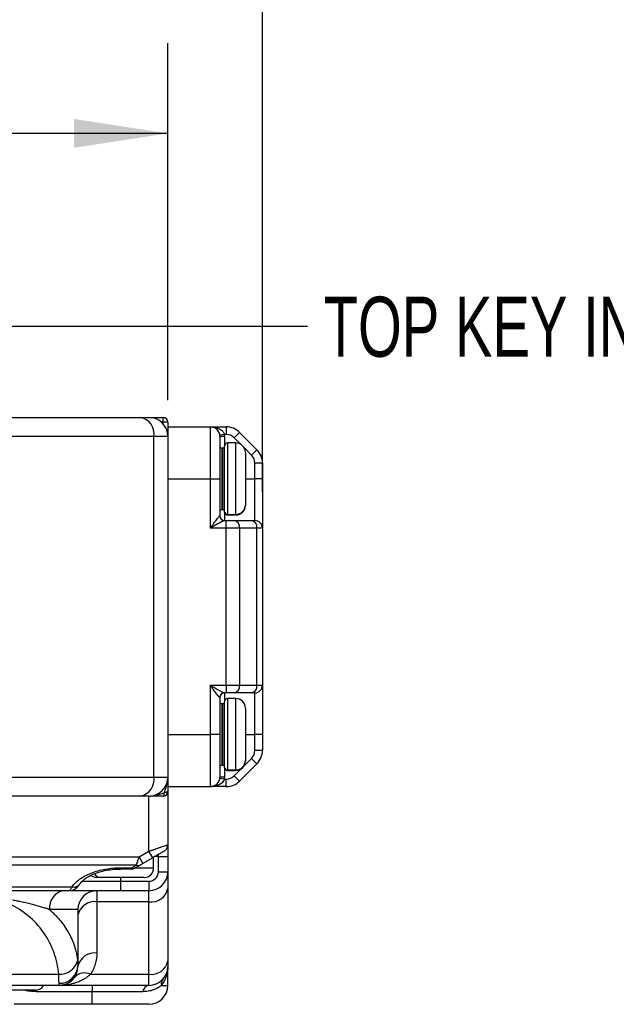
# Model space of a CAD drawing. Header units: millimetres. Extents: x 0 to 838, y 0 to 648.
# Tile 38 of 59: x 411 to 474, y 452 to 556. Entities that reach past the tile are written whole.
import ezdxf

# ---------------------------------------------------------------- set-up
doc = ezdxf.new("R2010")
doc.units = ezdxf.units.MM
doc.header["$LTSCALE"] = 3
doc.layers.add('DIMENSIONS', color=140, linetype='Continuous', lineweight=25)
doc.styles.add('SLDTEXTSTYLE0', font='TXT', dxfattribs={"width": 0.7})
doc.dimstyles.new('SLDDIMSTYLE0', dxfattribs={"dimtxt": 6.474023, "dimasz": 9.906, "dimexe": 0, "dimexo": 0.0625, "dimgap": 1.618506, "dimtad": 0, "dimtih": 1, "dimtoh": 1, "dimdec": 1, "dimrnd": 1e-09, "dimzin": 4, "dimdsep": 46, "dimtxsty": 'SLDTEXTSTYLE0', "dimsah": 1, "dimcen": 0.09, "dimadec": 0, "dimazin": 1, "dimtfac": 1, "dimtdec": 1, "dimtofl": 0, "dimtmove": 0, "dimatfit": 3, "dimfxl": 0, "dimfrac": 2, "dimtolj": 1, "dimtzin": 12, "dimarcsym": 0})
doc.dimstyles.new('SLDDIMSTYLE2', dxfattribs={"dimtxt": 6.474023, "dimasz": 9.906, "dimexe": 0, "dimexo": 0.0625, "dimgap": 1.618506, "dimtad": 0, "dimtih": 1, "dimtoh": 1, "dimdec": 1, "dimrnd": 1e-09, "dimzin": 12, "dimdsep": 46, "dimtxsty": 'SLDTEXTSTYLE0', "dimsah": 1, "dimcen": 0.09, "dimadec": 0, "dimazin": 3, "dimtfac": 1, "dimtdec": 1, "dimtofl": 0, "dimtmove": 0, "dimatfit": 3, "dimfxl": 0, "dimfrac": 2, "dimtolj": 1, "dimtzin": 12, "dimarcsym": 0})
doc.dimstyles.new('SLDDIMSTYLE5', dxfattribs={"dimtxt": 0.18, "dimasz": 3.048, "dimexe": 0, "dimexo": 0.0625, "dimgap": 0, "dimtad": 0, "dimtih": 1, "dimtoh": 1, "dimdec": 0, "dimrnd": 1e-09, "dimzin": 0, "dimdsep": 46, "dimtxsty": 'Standard', "dimblk1": 'DOT', "dimblk2": 'DOT', "dimsah": 1, "dimcen": 0.09, "dimadec": 0, "dimazin": 0, "dimtfac": 3.048, "dimtdec": 0, "dimtofl": 0, "dimtmove": 0, "dimatfit": 3, "dimldrblk": 'DOT', "dimfxl": 0, "dimfrac": 2, "dimtolj": 1, "dimtzin": 0, "dimarcsym": 0})

# ---------------------------------------------------------------- blocks, each defined once
blk = doc.blocks.new('_D_15')
at = {"layer": 'DIMENSIONS'}
for p, q in [((331.19, 515.88), (331.19, 553.59)), ((426.19, 515.88), (426.19, 553.59)), ((331.19, 544.07), (360.51, 544.07)), ((369.28, 544.07), (367.11, 544.07)), ((367.11, 544.07), (367.11, 533.78)), ((388.52, 544.07), (390.69, 544.07)), ((390.69, 544.07), (390.69, 533.78)), ((426.19, 544.07), (397.29, 544.07)), ((367.11, 533.78), (369.28, 533.78)), ((390.69, 533.78), (388.52, 533.78))]:
    blk.add_line(p, q, dxfattribs=at)
for points in [[(331.19, 544.07), (341.09, 542.55), (341.09, 545.59)], [(426.19, 544.07), (416.28, 545.59), (416.28, 542.55)]]:
    blk.add_solid(points, dxfattribs=at)
at = {"layer": 'DIMENSIONS', "char_height": 6.35, "attachment_point": 1, "style": 'SLDTEXTSTYLE0'}
for s, insert in [('95.0', (369.28, 553.7)), ('3.74', (369.28, 541.97))]:
    blk.add_mtext(s, dxfattribs=dict(at, insert=insert))
blk = doc.blocks.new('_D_16')
at = {"layer": 'DIMENSIONS'}
for p, q in [((303.09, 503.03), (303.09, 577.18)), ((436.19, 506.18), (436.19, 577.18)), ((303.09, 567.65), (354.06, 567.65)), ((362.84, 567.65), (360.66, 567.65)), ((360.66, 567.65), (360.66, 557.36)), ((382.08, 567.65), (384.25, 567.65)), ((384.25, 567.65), (384.25, 557.36)), ((436.19, 567.65), (390.85, 567.65)), ((360.66, 557.36), (362.84, 557.36)), ((384.25, 557.36), (382.08, 557.36))]:
    blk.add_line(p, q, dxfattribs=at)
for points in [[(303.09, 567.65), (312.99, 566.13), (312.99, 569.18)], [(436.19, 567.65), (426.28, 569.18), (426.28, 566.13)]]:
    blk.add_solid(points, dxfattribs=at)
at = {"layer": 'DIMENSIONS', "char_height": 6.35, "attachment_point": 1, "style": 'SLDTEXTSTYLE0'}
for s, insert in [('133.1', (360.14, 577.29)), ('5.24', (362.84, 565.55))]:
    blk.add_mtext(s, dxfattribs=dict(at, insert=insert))
blk = doc.blocks.new('_Dot')
at = {"color": 0, "linetype": 'ByBlock', "lineweight": -2}
blk.add_line((-0.5, 0), (-1, 0), dxfattribs=at)
at = {"color": 0, "linetype": 'ByBlock', "const_width": 0.5}
blk.add_lwpolyline([(-0.25, 0, 1), (0.25, 0, 1)], format="xyb", close=True, dxfattribs=at)

msp = doc.modelspace()

# ---------------------------------------------------------------- linework, layer by layer
for p, q in [((408.236118, 514.066602), (423.307186, 514.066602)), ((423.307186, 514.066602), (424.185865, 514.066602)), ((424.185865, 514.066602), (425.685865, 514.066602)), ((425.685865, 513.566602), (425.685865, 514.066602)), ((425.685865, 513.566602), (425.508741, 513.566602)), ((425.685865, 513.389477), (425.685865, 513.566602)), ((426.185865, 513.566602), (425.685865, 513.566602)), ((426.185865, 513.566602), (426.185865, 512.066602)), ((426.185865, 513.066602), (430.685865, 513.066602)), ((430.685865, 507.566602), (430.685865, 513.066602)), ((430.685865, 513.066602), (432.357438, 513.066602)), ((432.357438, 513.066602), (432.357438, 512.266602)), ((424.721399, 512.066602), (409.650332, 512.066602)), ((424.721399, 476.066602), (424.721399, 512.066602)), ((426.185865, 512.066602), (424.721399, 512.066602)), ((426.185865, 512.066602), (426.185865, 476.066602)), ((432.172472, 512.266602), (431.676937, 512.199935)), ((431.685865, 512.066602), (431.685865, 507.566602)), ((432.185865, 512.066602), (431.685865, 512.066602)), ((432.357438, 512.266602), (432.172472, 512.266602)), ((432.185865, 512.066602), (432.185865, 511.066602)), ((433.771652, 512.480815), (433.205966, 511.91513)), ((433.892097, 511.228999), (433.205966, 511.91513)), ((433.771652, 512.480815), (435.600079, 510.652388)), ((431.885865, 510.816602), (431.885865, 504.316602)), ((431.985865, 510.816602), (431.885865, 510.816602)), ((431.985865, 504.316602), (431.985865, 510.816602)), ((432.185865, 504.121621), (432.185865, 511.066602)), ((433.385865, 511.366602), (432.485865, 511.366602)), ((432.485865, 511.366602), (432.485865, 503.826336)), ((433.385865, 503.826336), (433.385865, 511.366602)), ((435.034394, 510.086703), (434.248263, 510.872833)), ((434.385865, 510.366602), (434.385865, 504.810617)), ((435.600079, 510.652388), (435.034394, 510.086703)), ((435.385865, 507.566602), (435.385865, 509.238175)), ((436.185865, 509.238175), (435.385865, 509.238175)), ((436.185865, 509.238175), (436.185865, 507.566602)), ((426.185865, 507.566602), (430.685865, 507.566602)), ((430.685865, 502.366602), (430.685865, 507.566602)), ((430.685865, 507.566602), (431.685865, 507.566602)), ((431.685865, 507.566602), (431.685865, 503.666602)), ((434.385865, 507.566602), (435.385865, 507.566602)), ((435.385865, 503.166602), (435.385865, 507.566602)), ((436.185865, 507.566602), (435.385865, 507.566602)), ((436.185865, 507.566602), (436.185865, 502.366602)), ((434.385865, 504.810617), (434.385865, 504.766602)), ((431.676937, 503.666602), (431.685865, 503.666602)), ((431.985865, 504.316602), (431.885865, 504.316602)), ((432.185865, 504.066602), (432.185865, 504.121621)), ((432.185865, 504.066602), (432.185865, 503.166602)), ((432.485865, 503.826336), (433.385865, 503.826336)), ((432.485865, 503.826336), (432.485865, 503.766602)), ((432.485865, 503.766602), (433.385865, 503.766602)), ((433.385865, 503.766602), (433.385865, 503.826336)), ((432.172472, 503.166602), (432.357438, 503.166602)), ((432.357438, 502.366602), (432.357438, 503.166602)), ((432.357438, 503.166602), (433.205966, 503.166602)), ((433.205966, 503.166602), (435.034394, 503.166602)), ((435.034394, 503.166602), (435.385865, 503.166602)), ((432.357438, 502.366602), (430.685865, 502.366602)), ((432.357438, 485.766602), (432.357438, 502.366602)), ((433.771652, 502.366602), (432.357438, 502.366602)), ((433.771652, 502.366602), (433.771652, 485.766602)), ((435.600079, 502.366602), (433.771652, 502.366602)), ((435.600079, 485.766602), (435.600079, 502.366602)), ((436.185865, 502.366602), (435.600079, 502.366602)), ((436.185865, 502.366602), (436.185865, 485.766602)), ((430.685865, 485.766602), (432.357438, 485.766602)), ((430.685865, 480.566602), (430.685865, 485.766602)), ((432.357438, 485.766602), (432.357438, 484.966602)), ((432.357438, 485.766602), (433.771652, 485.766602)), ((433.771652, 485.766602), (435.600079, 485.766602)), ((435.600079, 485.766602), (436.185865, 485.766602)), ((436.185865, 485.766602), (436.185865, 480.566602)), ((432.357438, 484.966602), (432.172472, 484.966602)), ((432.185865, 484.966602), (432.185865, 484.066602)), ((433.205966, 484.966602), (432.357438, 484.966602)), ((435.034394, 484.966602), (433.205966, 484.966602)), ((435.385865, 484.966602), (435.034394, 484.966602)), ((435.385865, 480.566602), (435.385865, 484.966602)), ((431.685865, 484.466602), (431.676937, 484.466602)), ((431.685865, 484.466602), (431.685865, 480.566602)), ((431.885865, 483.816602), (431.885865, 477.316602)), ((431.985865, 483.816602), (431.885865, 483.816602)), ((431.985865, 477.316602), (431.985865, 483.816602)), ((432.185865, 477.121621), (432.185865, 484.066602)), ((433.385865, 484.366602), (432.485865, 484.366602)), ((432.485865, 484.366602), (432.485865, 476.826336)), ((433.385865, 476.826336), (433.385865, 484.366602)), ((434.385865, 483.366602), (434.385865, 477.810617)), ((426.185865, 480.566602), (430.685865, 480.566602)), ((431.685865, 480.566602), (430.685865, 480.566602)), ((430.685865, 475.066602), (430.685865, 480.566602)), ((431.685865, 480.566602), (431.685865, 476.066602)), ((434.385865, 480.566602), (435.385865, 480.566602)), ((436.185865, 480.566602), (435.385865, 480.566602)), ((435.385865, 478.895029), (435.385865, 480.566602)), ((436.185865, 480.566602), (436.185865, 478.895029)), ((436.185865, 478.895029), (435.385865, 478.895029)), ((435.600079, 477.480815), (433.771652, 475.652388)), ((434.248263, 477.26037), (435.034394, 478.046501)), ((434.385865, 477.810617), (434.385865, 477.766602)), ((435.600079, 477.480815), (435.034394, 478.046501)), ((431.985865, 477.316602), (431.885865, 477.316602)), ((432.185865, 477.066602), (432.185865, 477.121621)), ((432.185865, 477.066602), (432.185865, 476.066602)), ((432.485865, 476.826336), (433.385865, 476.826336)), ((432.485865, 476.826336), (432.485865, 476.766602)), ((432.485865, 476.766602), (433.385865, 476.766602)), ((433.205966, 476.218073), (433.892097, 476.904204)), ((433.385865, 476.766602), (433.385865, 476.826336)), ((409.650332, 476.066602), (424.721399, 476.066602)), ((424.721399, 476.066602), (426.185865, 476.066602)), ((432.172472, 475.866602), (431.676937, 475.933268)), ((432.185865, 476.066602), (431.685865, 476.066602)), ((432.172472, 475.866602), (432.357438, 475.866602)), ((432.357438, 475.066602), (432.357438, 475.866602)), ((433.771652, 475.652388), (433.205966, 476.218073)), ((426.185865, 475.066602), (430.685865, 475.066602)), ((426.185865, 474.566602), (426.185865, 468.928482)), ((432.357438, 475.066602), (430.685865, 475.066602)), ((423.307186, 474.066602), (408.236118, 474.066602)), ((424.185865, 474.066602), (423.307186, 474.066602)), ((424.185865, 468.235662), (424.185865, 474.066602)), ((423.160994, 467.643952), (424.185865, 468.235662)), ((424.585865, 467.542841), (424.185865, 468.235662)), ((426.185865, 468.928482), (426.185865, 467.666602)), ((334.210737, 467.643952), (423.160994, 467.643952)), ((423.160994, 467.643952), (423.560994, 466.951132)), ((424.585865, 467.542841), (423.560994, 466.951132)), ((424.685865, 466.466602), (424.685865, 467.600576)), ((425.185865, 467.666602), (424.800225, 467.666602)), ((425.185865, 467.666602), (425.185865, 467.892219)), ((425.185865, 467.666602), (426.185865, 467.666602)), ((425.185865, 466.066602), (425.185865, 467.666602)), ((426.185865, 467.666602), (426.185865, 466.066602)), ((422.860994, 466.777926), (334.510737, 466.777926)), ((421.185865, 466.489251), (421.185865, 466.355277)), ((421.185865, 466.489251), (422.360994, 466.489251)), ((422.314584, 466.355277), (421.185865, 466.355277)), ((422.360994, 466.489251), (422.860994, 466.777926)), ((422.748799, 466.466602), (424.685865, 466.466602)), ((423.260994, 466.777926), (422.760994, 466.489251)), ((425.185865, 466.066602), (426.185865, 466.066602)), ((426.185865, 466.066602), (426.185865, 464.309242)), ((417.13554, 465.066602), (421.185865, 465.066602)), ((419.092943, 465.466602), (418.685865, 465.466602)), ((423.685865, 465.466602), (419.092943, 465.466602)), ((421.185865, 465.466602), (421.185865, 465.066602)), ((421.185865, 465.066602), (421.185865, 464.066602)), ((421.185865, 465.066602), (424.185865, 465.066602)), ((424.185865, 465.066602), (424.185865, 464.066602)), ((341.309341, 464.468525), (416.06239, 464.468525)), ((415.777539, 464.066602), (341.594192, 464.066602)), ((415.777539, 464.066602), (415.80931, 464.093424)), ((421.185865, 464.066602), (415.777539, 464.066602)), ((418.685865, 464.066602), (418.685865, 462.895029)), ((424.185865, 464.066602), (421.185865, 464.066602)), ((424.185865, 462.895029), (424.185865, 464.066602)), ((426.185865, 464.309242), (426.185865, 456.652388)), ((424.185865, 462.895029), (418.685865, 462.895029)), ((418.685865, 462.895029), (418.685865, 457.480815)), ((424.185865, 455.238175), (424.185865, 462.895029)), ((416.685865, 462.066602), (413.692278, 462.066602)), ((416.685865, 462.066602), (416.685865, 456.177543)), ((426.185865, 456.652388), (426.185865, 456.066602)), ((416.685865, 456.177543), (416.685865, 456.066602)), ((426.185865, 454.066602), (426.185865, 456.066602)), ((342.717788, 455.238175), (414.653943, 455.238175)), ((417.998049, 455.238175), (424.185865, 455.238175)), ((424.185865, 454.066602), (424.185865, 455.238175)), ((414.685865, 454.066602), (342.685865, 454.066602)), ((412.185865, 453.566602), (408.685865, 453.566602)), ((412.270273, 453.57017), (412.270273, 453.399935)), ((414.685865, 454.066602), (414.685865, 454.288484)), ((424.185865, 454.066602), (414.685865, 454.066602)), ((418.185865, 454.066602), (418.185865, 453.399935)), ((425.506815, 454.066602), (426.185865, 454.066602)), ((418.185865, 453.399935), (412.270273, 453.399935)), ((423.545111, 453.399935), (418.185865, 453.399935)), ((418.185865, 452.066602), (418.185865, 453.399935)), ((418.185865, 452.066602), (409.939805, 452.066602)), ((424.185865, 452.066602), (418.185865, 452.066602))]:
    msp.add_line(p, q)
at = {"flags": 128}
for points in [[(425.685865, 474.066602), (425.708342, 474.073186), (425.730227, 474.092765), (425.750943, 474.124824), (425.769945, 474.168518), (425.786733, 474.222696), (425.800865, 474.285931), (425.811967, 474.356559), (425.819749, 474.432718)], [(426.185865, 474.566602), (426.179281, 474.544125), (426.159702, 474.52224), (426.127643, 474.501524), (426.083949, 474.482522), (426.029771, 474.465734), (425.966536, 474.451602), (425.895908, 474.4405), (425.819749, 474.432718)]]:
    msp.add_lwpolyline(points, dxfattribs=at)
for centre, radius, start, end in [((422.953632, 512.316602), 1.785357, 351.95053302, 78.57824634), ((424.185865, 512.066602), 2, 0, 90), ((425.685865, 513.566602), 0.5, 0, 90), ((430.685865, 512.066602), 1, 0, 90), ((432.357438, 511.066602), 2, 45, 90), ((430.685865, 512.066602), 1.5, 0, 7.66225566), ((432.357438, 511.066602), 1.2, 45, 90), ((431.885865, 511.016602), 0.2, 180, 270), ((431.985865, 510.616602), 0.2, 0, 90), ((432.485865, 511.066602), 0.3, 90, 180), ((433.385865, 510.366602), 1, 0, 90), ((434.185865, 509.238175), 1.2, 0, 45), ((434.185865, 509.238175), 2, 0, 45), ((431.985865, 504.516602), 0.2, 270, 0), ((433.393664, 504.818539), 0.992234, 269.54970165, 359.5425099), ((433.385865, 504.766602), 1, 270, 0), ((432.174715, 503.664379), 0.497783, 179.74421702, 269.7419126), ((431.885865, 504.116602), 0.2, 90, 180), ((432.185865, 503.666602), 0.5, 180, 270), ((432.483526, 504.123997), 0.29767, 180.4574901, 270.45029835), ((432.485865, 504.066602), 0.3, 180, 270), ((433.064545, 502.466602), 0.714143, 351.95053302, 78.57824634), ((434.892972, 502.466602), 0.714143, 351.95053302, 78.57824634), ((435.385865, 502.366602), 0.8, 0, 90), ((433.064545, 485.666602), 0.714143, 281.42175366, 8.04946698), ((434.892972, 485.666602), 0.714143, 281.42175366, 8.04946698), ((435.385865, 485.766602), 0.8, 270, 0), ((432.174715, 484.468824), 0.497783, 90.2580874, 180.25578298), ((432.185865, 484.466602), 0.5, 90, 180), ((431.885865, 484.016602), 0.2, 180, 270), ((431.985865, 483.616602), 0.2, 0, 90), ((432.485865, 484.066602), 0.3, 90, 180), ((433.385865, 483.366602), 1, 0, 90), ((434.185865, 478.895029), 1.2, 315, 0), ((434.185865, 478.895029), 2, 315, 0), ((431.985865, 477.516602), 0.2, 270, 0), ((433.393664, 477.818539), 0.992234, 269.54970165, 359.5425099), ((433.385865, 477.766602), 1, 270, 0), ((431.885865, 477.116602), 0.2, 90, 180), ((432.483526, 477.123997), 0.29767, 180.4574901, 270.45029835), ((432.485865, 477.066602), 0.3, 180, 270), ((422.953632, 475.816602), 1.785357, 281.42175366, 8.04946698), ((424.185865, 476.066602), 2, 270, 0), ((430.685865, 476.066602), 1, 270, 0), ((430.685865, 476.066602), 1.5, 352.33774434, 0), ((432.357438, 477.066602), 1.2, 270, 315), ((432.357438, 477.066602), 2, 270, 315), ((425.685865, 474.566602), 0.5, 270, 0), ((425.385865, 468.928482), 0.8, 300, 321.25066252), ((425.385865, 468.928482), 0.8, 340.01320762, 0), ((422.314584, 467.155277), 0.8, 270, 300), ((422.560994, 466.883447), 0.44203, 243.09848852, 296.90151148), ((423.060994, 467.172122), 0.44203, 243.09848852, 296.90151148), ((423.685865, 466.466602), 1, 270, 0), ((424.185865, 466.066602), 1, 270, 0), ((424.185865, 466.066602), 2, 270, 0), ((418.685865, 466.466602), 1, 231.62568752, 270), ((419.120537, 466.271818), 0.805689, 212.05500958, 268.03729262), ((415.471011, 462.301715), 1.794204, 100.3718611, 187.52971052), ((416.242468, 465.255485), 0.8073, 257.11106762, 323.44184675), ((418.685865, 462.066602), 2, 90, 180), ((424.435865, 464.662796), 1.785357, 261.95053302, 348.57824634), ((418.435865, 461.127262), 1.785357, 81.95053302, 168.57824634), ((414.791828, 457.155173), 1.921951, 265.88594214, 344.83489592), ((418.435865, 455.713048), 1.785357, 81.95053302, 168.57824634), ((424.435865, 457.005941), 1.785357, 261.95053302, 348.57824634), ((414.739798, 456.234643), 1.946905, 268.41261817, 358.31936779), ((414.685865, 456.066602), 2, 270, 0), ((424.185865, 456.066602), 2, 270, 0), ((417.367897, 453.972787), 1.413612, 63.52709364, 136.53192325), ((426.268617, 454.227561), 0.778621, 139.49676862, 191.93043403), ((412.185865, 454.566602), 1, 270, 330), ((424.298687, 453.316907), 0.758136, 98.55823495, 173.71259335), ((424.185865, 454.066602), 2, 270, 0)]:
    msp.add_arc(centre, radius, start, end)
for points, knots in [([(430.685865, 513.066602), (430.73122, 513.065879), (430.815705, 513.064532), (430.932848, 513.05473), (431.031145, 513.042383), (431.167096, 513.019843), (431.334277, 512.979916), (431.547167, 512.904367), (431.741355, 512.806328), (431.900749, 512.691107), (432.011845, 512.579772), (432.086393, 512.478969), (432.142323, 512.375109), (432.162674, 512.301866), (432.172472, 512.266602)], [0, 0, 0, 0, 0.0787968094, 0.1467825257, 0.2039573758, 0.2503223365, 0.3849433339, 0.4996163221, 0.6349764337, 0.7494976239, 0.8209507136, 0.8857726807, 0.9450032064, 1, 1, 1, 1]), ([(430.685865, 502.366602), (430.716452, 502.409247), (430.773427, 502.488684), (430.852449, 502.598707), (430.918483, 502.690918), (431.009723, 502.818161), (431.122459, 502.973811), (431.26508, 503.169768), (431.395432, 503.344895), (431.50093, 503.482352), (431.57373, 503.571492), (431.621987, 503.625602), (431.657817, 503.660031), (431.670679, 503.664451), (431.676937, 503.666602)], [0, 0, 0, 0, 0.0788029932, 0.1467904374, 0.2039628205, 0.2503216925, 0.3848608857, 0.4994434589, 0.6346284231, 0.7492424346, 0.8196693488, 0.8840001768, 0.9435573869, 1, 1, 1, 1]), ([(432.172472, 503.166602), (432.167443, 503.16616), (432.157195, 503.165261), (432.133596, 503.158192), (432.103824, 503.14697), (432.067253, 503.131163), (432.024076, 503.110946), (431.974252, 503.086349), (431.886075, 503.041263), (431.74133, 502.964104), (431.54719, 502.856491), (431.334272, 502.736956), (431.134789, 502.623296), (430.914392, 502.497847), (430.77034, 502.415116), (430.685865, 502.366602)], [0, 0, 0, 0, 0.0310323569, 0.0632274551, 0.0968791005, 0.1322448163, 0.1695466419, 0.2089739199, 0.2506870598, 0.3651644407, 0.5005294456, 0.6151590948, 0.7497845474, 0.853269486, 1, 1, 1, 1]), ([(431.676937, 484.466602), (431.673699, 484.467285), (431.667147, 484.468669), (431.652057, 484.479669), (431.632961, 484.497138), (431.609418, 484.521739), (431.581507, 484.553261), (431.549187, 484.591743), (431.491317, 484.663364), (431.395416, 484.78833), (431.265104, 484.963407), (431.122454, 485.159388), (430.987961, 485.34513), (430.840136, 485.551756), (430.742893, 485.687182), (430.685865, 485.766602)], [0, 0, 0, 0, 0.0320123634, 0.064783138, 0.0986591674, 0.1339547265, 0.1709479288, 0.2098805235, 0.2509600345, 0.3655267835, 0.5007153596, 0.6152514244, 0.7497935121, 0.8532671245, 1, 1, 1, 1]), ([(430.685865, 485.766602), (430.73122, 485.740582), (430.815705, 485.692112), (430.932848, 485.624936), (431.031145, 485.568879), (431.167096, 485.491518), (431.334277, 485.396238), (431.547167, 485.276728), (431.741355, 485.16908), (431.900749, 485.084128), (432.011845, 485.027801), (432.086393, 484.993107), (432.142323, 484.970914), (432.162674, 484.968003), (432.172472, 484.966602)], [0, 0, 0, 0, 0.0787968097, 0.146782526, 0.203957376, 0.2503223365, 0.384943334, 0.4996163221, 0.6349764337, 0.7494976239, 0.8209507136, 0.8857726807, 0.9450032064, 1, 1, 1, 1]), ([(425.819749, 474.432718), (425.841637, 474.491716), (425.887466, 474.61524), (425.955509, 474.807628), (426.022792, 475.016947), (426.093077, 475.274595), (426.166955, 475.625228), (426.178878, 475.903503), (426.185865, 476.066602)], [0, 0, 0, 0, 0.1098896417, 0.2300790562, 0.3602883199, 0.5004322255, 0.7072012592, 1, 1, 1, 1]), ([(426.185865, 476.066602), (426.185865, 475.837224), (426.185865, 475.607643), (426.185865, 475.113558), (426.185865, 474.853227), (426.185865, 474.566602)], [0, 0, 0, 0, 0.5, 0.5, 1, 1, 1, 1]), ([(432.172472, 475.866602), (432.162666, 475.83135), (432.142296, 475.75813), (432.064382, 475.612847), (431.874882, 475.402789), (431.522136, 475.187067), (431.213983, 475.15379), (431.049831, 475.136063)], [0, 0, 0, 0, 0.0702112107, 0.1458337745, 0.319317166, 0.6374018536, 1, 1, 1, 1]), ([(424.185865, 474.066602), (424.245597, 474.06756), (424.359683, 474.069392), (424.522315, 474.082994), (424.668438, 474.101536), (424.798104, 474.123518), (424.911341, 474.146756), (425.081707, 474.186597), (425.303289, 474.249403), (425.570527, 474.340303), (425.739914, 474.403114), (425.819749, 474.432718)], [0, 0, 0, 0, 0.1072480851, 0.2048444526, 0.2929118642, 0.3714658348, 0.4404439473, 0.499732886, 0.6843049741, 0.8512074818, 1, 1, 1, 1]), ([(425.685865, 474.066602), (425.381023, 474.066602), (424.903876, 474.066602), (424.506305, 474.066602), (424.362736, 474.066602)], [0, 0, 0, 0, 0.6388850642, 1, 1, 1, 1]), ([(424.185865, 468.235662), (424.231918, 468.251592), (424.320612, 468.282274), (424.448041, 468.326244), (424.564394, 468.366459), (424.66956, 468.402906), (424.763587, 468.435583), (424.846651, 468.464507), (425.031263, 468.528619), (425.295991, 468.619934), (425.615056, 468.730857), (425.869645, 468.818787), (426.035221, 468.876337), (426.128029, 468.908405), (426.176836, 468.92532), (426.182865, 468.927431), (426.185865, 468.928482)], [0, 0, 0, 0, 0.0452486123, 0.0871457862, 0.1256914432, 0.1608855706, 0.19272824, 0.2212196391, 0.2463601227, 0.3851967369, 0.5091068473, 0.6411713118, 0.7661338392, 0.8449450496, 0.9228538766, 1, 1, 1, 1]), ([(425.785865, 468.235662), (425.785865, 468.235662), (425.760091, 468.220781), (425.643132, 468.153254), (425.551551, 468.10038), (425.317236, 467.965098), (425.175295, 467.883149), (424.879863, 467.712581), (424.727287, 467.624491), (424.585865, 467.542841)], [0, 0, 0, 0, 0.25, 0.25, 0.5, 0.5, 0.75, 0.75, 1, 1, 1, 1]), ([(425.946231, 468.357526), (425.982044, 468.397238), (426.054766, 468.477877), (426.122774, 468.61887), (426.159294, 468.7677), (426.15131, 468.865958), (426.147315, 468.915128)], [0, 0, 0, 0, 0.2423176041, 0.4920634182, 0.7458254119, 1, 1, 1, 1]), ([(422.860994, 466.777926), (422.866913, 466.79497), (422.879006, 466.829797), (422.901079, 466.893259), (422.926441, 466.966485), (422.955411, 467.050283), (422.989809, 467.15007), (423.034312, 467.276988), (423.092234, 467.444311), (423.136599, 467.57312), (423.160994, 467.643952)], [0, 0, 0, 0, 0.0908901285, 0.185723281, 0.2845625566, 0.3874636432, 0.4944758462, 0.6256028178, 0.7941198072, 1, 1, 1, 1]), ([(416.06239, 464.468525), (416.250415, 464.746619), (416.516288, 465.021758), (417.198986, 465.524469), (417.615735, 465.751379), (418.551159, 466.120315), (419.068817, 466.261941), (420.128184, 466.446309), (420.668796, 466.489251), (421.185865, 466.489251)], [0, 0, 0, 0, 0.25, 0.25, 0.5, 0.5, 0.75, 0.75, 1, 1, 1, 1]), ([(416.892335, 464.776709), (417.032583, 464.945702), (417.32923, 465.303151), (418.19544, 465.817129), (419.255802, 466.159043), (420.304991, 466.328596), (420.887504, 466.346254), (421.185865, 466.355298)], [0, 0, 0, 0, 0.2149236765, 0.4546001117, 0.7150892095, 0.8540694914, 1, 1, 1, 1]), ([(422.314584, 466.355277), (422.314834, 466.355982), (422.315337, 466.357399), (422.31937, 466.368913), (422.325781, 466.387373), (422.334868, 466.413649), (422.346354, 466.446936), (422.356095, 466.475091), (422.360994, 466.489251)], [0, 0, 0, 0, 0.1625917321, 0.3266273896, 0.4922496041, 0.65959695, 0.8288037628, 1, 1, 1, 1]), ([(423.560994, 466.951132), (423.503259, 466.917798), (423.441379, 466.882072), (423.334199, 466.820191), (423.289862, 466.794593), (423.260994, 466.777926)], [0, 0, 0, 0, 0.5, 0.5, 1, 1, 1, 1]), ([(415.803981, 464.073378), (415.91342, 464.087376), (416.138668, 464.116186), (416.476858, 464.290273), (416.641669, 464.494953), (416.738246, 464.614893)], [0, 0, 0, 0, 0.2812165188, 0.5788030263, 1, 1, 1, 1]), ([(415.80931, 464.093424), (415.837617, 464.108731), (415.903834, 464.144541), (416.004663, 464.350569), (416.06239, 464.468525)], [0, 0, 0, 0, 0.4274779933, 1, 1, 1, 1]), ([(413.692153, 462.066549), (413.68392, 462.069508), (413.667454, 462.075427), (413.634297, 462.087122), (413.575917, 462.107593), (413.457588, 462.14829), (413.214621, 462.228991), (412.849648, 462.342358), (412.385165, 462.475314), (411.878063, 462.609792), (411.342767, 462.740755), (410.797147, 462.863711), (410.281263, 462.971979), (409.94331, 463.035941), (409.781313, 463.066602)], [0, 0, 0, 0, 0.0078603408, 0.0157219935, 0.0314340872, 0.0628182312, 0.1254639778, 0.2505512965, 0.3755379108, 0.5012829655, 0.6415058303, 0.7709243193, 0.8901933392, 1, 1, 1, 1]), ([(414.653943, 455.238175), (414.590451, 455.989991), (414.428682, 456.760091), (413.89379, 458.25731), (413.520487, 458.983465), (412.591372, 460.30912), (412.036153, 460.907774), (410.811266, 461.921394), (410.142566, 462.336201), (409.457522, 462.652388)], [0, 0, 0, 0, 0.25, 0.25, 0.5, 0.5, 0.75, 0.75, 1, 1, 1, 1]), ([(413.692278, 462.066602), (413.75961, 462.007199), (413.89553, 461.887284), (414.091913, 461.701578), (414.284794, 461.509534), (414.473112, 461.310836), (414.656677, 461.105568), (414.94779, 460.759793), (415.326918, 460.250409), (415.736153, 459.579233), (416.082718, 458.866631), (416.315033, 458.240716), (416.472716, 457.677522), (416.580279, 457.185081), (416.623881, 456.836178), (416.646849, 456.652388)], [0, 0, 0, 0, 0.0377979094, 0.0763016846, 0.1155156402, 0.1554438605, 0.1960902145, 0.2374583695, 0.358007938, 0.4868917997, 0.6091291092, 0.7431261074, 0.819065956, 0.9046901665, 1, 1, 1, 1]), ([(416.646849, 456.652388), (416.649601, 456.625768), (416.655125, 456.572331), (416.662621, 456.499041), (416.669396, 456.430463), (416.677034, 456.347378), (416.684175, 456.256371), (416.685299, 456.203945), (416.685865, 456.177543)], [0, 0, 0, 0, 0.1229599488, 0.2468358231, 0.3719893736, 0.4987714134, 0.7475761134, 1, 1, 1, 1]), ([(418.685865, 457.480815), (418.685865, 457.089857), (418.627259, 456.690114), (418.392835, 455.925769), (418.217244, 455.561906), (417.998049, 455.238175)], [0, 0, 0, 0, 0.5, 0.5, 1, 1, 1, 1]), ([(426.185865, 456.066602), (426.185096, 456.011563), (426.183661, 455.90886), (426.173248, 455.766116), (426.160099, 455.645672), (426.13644, 455.480518), (426.094975, 455.274828), (426.020349, 455.01467), (425.927439, 454.768224), (425.809015, 454.521088), (425.672964, 454.287596), (425.561115, 454.138825), (425.506815, 454.066602)], [0, 0, 0, 0, 0.0781980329, 0.1459206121, 0.2031676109, 0.249938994, 0.3821412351, 0.4995932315, 0.6301923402, 0.7496554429, 0.8784645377, 1, 1, 1, 1]), ([(414.685865, 454.288484), (414.685764, 454.309956), (414.685555, 454.354092), (414.68397, 454.433428), (414.681473, 454.525979), (414.677956, 454.633838), (414.673453, 454.757877), (414.66794, 454.899536), (414.661476, 455.058799), (414.656488, 455.177574), (414.653943, 455.238175)], [0, 0, 0, 0, 0.104645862, 0.2151036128, 0.3313754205, 0.4534631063, 0.5813682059, 0.7150920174, 0.8546356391, 1, 1, 1, 1]), ([(417.998049, 455.238175), (417.956802, 455.19893), (417.872384, 455.118611), (417.73561, 455.005947), (417.587962, 454.896091), (417.428832, 454.790429), (417.193965, 454.65111), (416.864211, 454.488746), (416.453677, 454.334361), (416.016907, 454.212342), (415.605805, 454.133262), (415.154946, 454.078069), (414.858949, 454.070833), (414.685865, 454.066602)], [0, 0, 0, 0, 0.0456875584, 0.0935040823, 0.1434942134, 0.1956970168, 0.2501467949, 0.3686392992, 0.5004522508, 0.6167209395, 0.749448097, 0.8534902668, 1, 1, 1, 1]), ([(412.270273, 453.399935), (412.035221, 453.407286), (411.59063, 453.42119), (411.157977, 453.520022), (410.954066, 453.566602)], [0, 0, 0, 0, 0.5286934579, 1, 1, 1, 1]), ([(425.506815, 454.066602), (425.473653, 454.039649), (425.411239, 453.988921), (425.313315, 453.918869), (425.223146, 453.859333), (425.092728, 453.780096), (424.915546, 453.687617), (424.668336, 453.585184), (424.405844, 453.503925), (424.123847, 453.444241), (423.837868, 453.406972), (423.641849, 453.40226), (423.545111, 453.399935)], [0, 0, 0, 0, 0.0760060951, 0.1430505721, 0.2011283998, 0.2502469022, 0.3818220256, 0.5003052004, 0.6309865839, 0.7574984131, 0.8803223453, 1, 1, 1, 1])]:
    msp.add_open_spline(points, degree=3, knots=knots)
msp.add_open_spline([(422.760994, 466.489251), (422.731108, 466.471997), (422.714584, 466.462456), (422.714584, 466.462456)], degree=3)

# ---------------------------------------------------------------- texts
at = {"layer": 'DIMENSIONS', "insert": (442.655477, 526.822719), "char_height": 6.35, "attachment_point": 1, "style": 'SLDTEXTSTYLE0'}
msp.add_mtext('TOP KEY INSERT', dxfattribs=at)

# ---------------------------------------------------------------- dimensions: what is measured, and where the dimension line sits
at = {"layer": 'DIMENSIONS'}
for base, p1, p2, dimstyle, picture, middle in [((436.185865, 567.65382), (303.085865, 499.216602), (436.185865, 502.366602), 'SLDDIMSTYLE2', '_D_16', (372.456724, 567.65382)), ((426.185865, 544.069102), (331.185865, 512.066602), (426.185865, 512.066602), 'SLDDIMSTYLE0', '_D_15', (378.89856, 544.069102))]:
    dim = msp.add_linear_dim(base=base, p1=p1, p2=p2, dimstyle=dimstyle, dxfattribs=at)
    dim.commit()
    dim.dimension.update_dxf_attribs({"geometry": picture, "text_midpoint": middle, "dimtype": 160})

# ---------------------------------------------------------------- leaders
msp.add_leader([(378.720551, 502.898876), (385.8305, 523.701637), (440.931762, 523.701637)], dimstyle='SLDDIMSTYLE5', dxfattribs=at)

doc.saveas('drawing.dxf')
